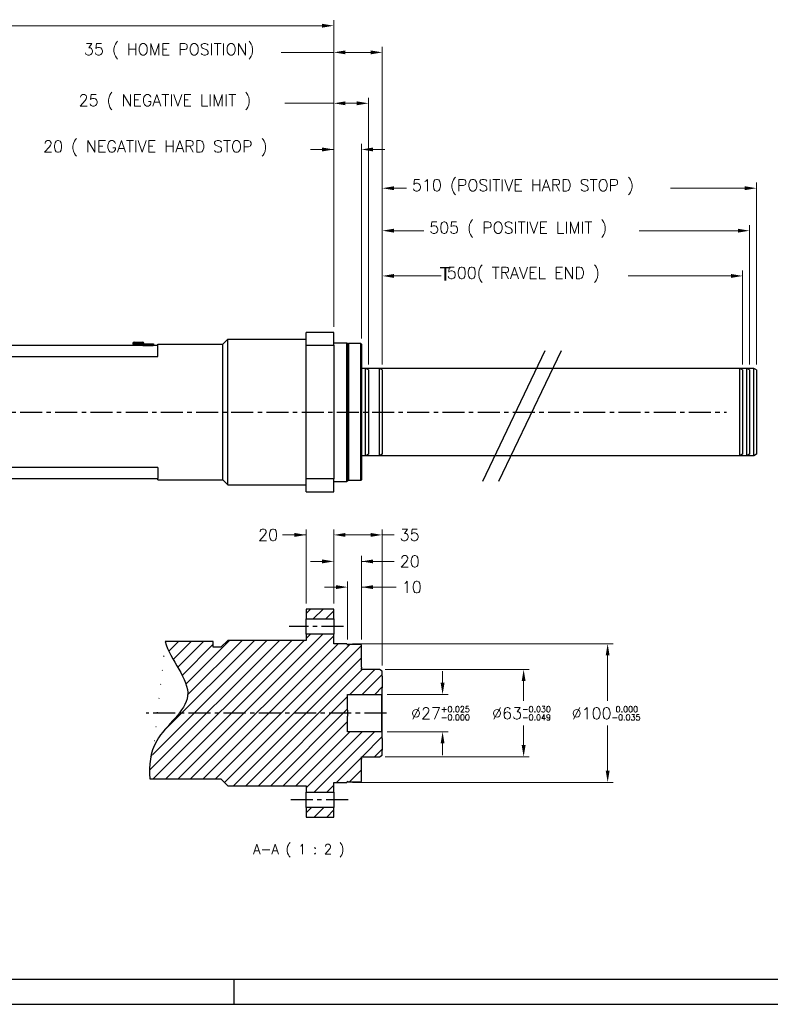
# Model space of a CAD drawing. Extents: x 22769 to 24454, y 16050 to 17238.
# Tile 2 of 20: x 23456 to 23997, y 16050 to 16761. Entities that reach past the tile are written whole.
import ezdxf

# ---------------------------------------------------------------- set-up
doc = ezdxf.new("R2010")
doc.units = 0
doc.header["$LTSCALE"] = 25.4
doc.linetypes.add('CENTER', pattern=[2, 1.25, -0.25, 0.25, -0.25])
doc.linetypes.add('CHAIN', pattern=[0.35429999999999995, 0.2362, -0.0295, 0.0591, -0.0295])
doc.layers.get('0').update_dxf_attribs({"linetype": 'CONTINUOUS'})
doc.layers.get('Defpoints').update_dxf_attribs({"linetype": 'CONTINUOUS'})
for name, color, linetype in [('ATA-CENTER', 133, 'CENTER'), ('ATA-HATCH', 252, 'CONTINUOUS'), ('ATA-TEXT', 7, 'CONTINUOUS')]:
    doc.layers.add(name, color=color, linetype=linetype)
doc.layers.add('ATA-DIM', color=252, linetype='CONTINUOUS', lineweight=25)
doc.layers.add('ATA-SECTION', color=3, linetype='CHAIN', lineweight=40)
doc.styles.get("Standard").update_dxf_attribs({"font": 'simplex.shx'})
doc.styles.add('주 문자 (ISO)', font='arial.ttf')
doc.dimstyles.new('ata_A1', dxfattribs={"dimtxt": 4.2, "dimasz": 4.2, "dimexe": 2, "dimexo": 2, "dimgap": 2, "dimtad": 0, "dimtih": 1, "dimtoh": 1, "dimdec": 6, "dimdsep": 46, "dimtxsty": 'Standard', "dimcen": 0, "dimclrd": 252, "dimclre": 252, "dimclrt": 4, "dimadec": 6, "dimazin": 2, "dimtfac": 1, "dimtdec": 6, "dimtofl": 0, "dimtmove": 0, "dimatfit": 3, "dimfxl": 0, "dimtolj": 1, "dimtzin": 0, "dimlwd": 0, "dimlwe": 0, "dimarcsym": 0})

# ---------------------------------------------------------------- blocks, each defined once
blk = doc.blocks.new('*D19006')
at = {"layer": 'ATA-DIM', "color": 252, "lineweight": 0}
for p, q in [((23692.30448612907, 16313.25267007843), (23692.30448612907, 16355.1534653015)), ((23702.30448612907, 16313.25267007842), (23702.30448612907, 16355.1534653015)), ((23683.90448612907, 16351.1534653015), (23675.50448612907, 16351.1534653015)), ((23702.30448612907, 16351.1534653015), (23727.33785934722, 16351.1534653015)), ((23710.70448612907, 16351.1534653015), (23719.10448612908, 16351.1534653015))]:
    blk.add_line(p, q, dxfattribs=at)
at = {"layer": 'ATA-DIM', "color": 252}
for points in [[(23683.90448612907, 16349.7534653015), (23683.90448612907, 16352.5534653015), (23692.30448612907, 16351.1534653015)], [(23710.70448612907, 16352.5534653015), (23710.70448612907, 16349.7534653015), (23702.30448612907, 16351.1534653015)]]:
    blk.add_solid(points, dxfattribs=at)
at = {"layer": 'Defpoints', "color": 0}
for p in [(23692.30448612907, 16351.1534653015), (23692.30448612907, 16309.25267007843), (23702.30448612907, 16309.25267007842)]:
    blk.add_point(p, dxfattribs=at)
at = {"layer": 'ATA-DIM', "color": 4, "ltscale": 0.2, "insert": (23731.33785934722, 16355.3534653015), "char_height": 8.4, "attachment_point": 1}
blk.add_mtext('\\A1;10', dxfattribs=at)
blk = doc.blocks.new('*D19005')
at = {"layer": 'ATA-DIM', "color": 252, "lineweight": 0}
for p, q in [((23673.90448612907, 16369.71094475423), (23665.50448612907, 16369.71094475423)), ((23682.30448612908, 16339.25267007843), (23682.30448612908, 16373.71094475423)), ((23702.30448612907, 16313.25267007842), (23702.30448612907, 16373.71094475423)), ((23702.30448612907, 16369.71094475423), (23725.90048612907, 16369.71094475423)), ((23710.70448612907, 16369.71094475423), (23719.10448612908, 16369.71094475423))]:
    blk.add_line(p, q, dxfattribs=at)
at = {"layer": 'ATA-DIM', "color": 252}
for points in [[(23673.90448612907, 16368.31094475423), (23673.90448612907, 16371.11094475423), (23682.30448612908, 16369.71094475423)], [(23710.70448612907, 16371.11094475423), (23710.70448612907, 16368.31094475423), (23702.30448612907, 16369.71094475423)]]:
    blk.add_solid(points, dxfattribs=at)
at = {"layer": 'Defpoints', "color": 0}
for p in [(23682.30448612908, 16369.71094475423), (23682.30448612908, 16335.25267007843), (23702.30448612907, 16309.25267007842)]:
    blk.add_point(p, dxfattribs=at)
at = {"layer": 'ATA-DIM', "color": 4, "ltscale": 0.2, "insert": (23729.90048612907, 16373.91094475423), "char_height": 8.4, "attachment_point": 1}
blk.add_mtext('\\A1;20', dxfattribs=at)
blk = doc.blocks.new('*D19004')
at = {"layer": 'ATA-DIM', "color": 252, "lineweight": 0}
for p, q in [((23682.30448612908, 16339.25267007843), (23682.30448612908, 16392.8189295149)), ((23717.30448612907, 16294.59796954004), (23717.30448612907, 16392.8189295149)), ((23690.70448612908, 16388.8189295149), (23708.90448612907, 16388.8189295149)), ((23717.30448612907, 16388.8189295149), (23725.77469414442, 16388.8189295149))]:
    blk.add_line(p, q, dxfattribs=at)
at = {"layer": 'ATA-DIM', "color": 252}
for points in [[(23690.70448612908, 16390.2189295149), (23690.70448612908, 16387.4189295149), (23682.30448612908, 16388.8189295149)], [(23708.90448612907, 16387.4189295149), (23708.90448612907, 16390.2189295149), (23717.30448612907, 16388.8189295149)]]:
    blk.add_solid(points, dxfattribs=at)
at = {"layer": 'Defpoints', "color": 0}
for p in [(23717.30448612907, 16388.8189295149), (23682.30448612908, 16335.25267007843), (23717.30448612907, 16290.59796954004)]:
    blk.add_point(p, dxfattribs=at)
at = {"layer": 'ATA-DIM', "color": 4, "ltscale": 0.2, "insert": (23729.77469414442, 16393.0189295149), "char_height": 8.4, "attachment_point": 1}
blk.add_mtext('\\A1;35', dxfattribs=at)
blk = doc.blocks.new('*D19002')
at = {"layer": 'ATA-DIM', "color": 252, "lineweight": 0}
for p, q in [((23719.30448612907, 16291.75267007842), (23823.30448612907, 16291.75267007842)), ((23819.30448612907, 16283.35267007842), (23819.30448612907, 16269.15267007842)), ((23819.30448612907, 16237.15267007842), (23819.30448612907, 16251.35267007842)), ((23719.30448612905, 16228.75267007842), (23823.30448612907, 16228.75267007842))]:
    blk.add_line(p, q, dxfattribs=at)
at = {"layer": 'ATA-DIM', "color": 252}
for points in [[(23820.70448612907, 16283.35267007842), (23817.90448612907, 16283.35267007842), (23819.30448612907, 16291.75267007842)], [(23817.90448612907, 16237.15267007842), (23820.70448612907, 16237.15267007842), (23819.30448612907, 16228.75267007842)]]:
    blk.add_solid(points, dxfattribs=at)
at = {"layer": 'Defpoints', "color": 0}
for p in [(23715.30448612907, 16291.75267007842), (23715.30448612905, 16228.75267007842), (23819.30448612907, 16228.75267007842)]:
    blk.add_point(p, dxfattribs=at)
at = {"layer": 'ATA-DIM', "color": 4, "ltscale": 0.2, "insert": (23796.54048612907, 16265.15267007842), "char_height": 8.4, "attachment_point": 1}
blk.add_mtext('\\A1;%%C63{\\H4.200000;\\S-0.030^ -0.049;}', dxfattribs=at)
blk = doc.blocks.new('*D19001')
at = {"layer": 'ATA-DIM', "color": 252, "lineweight": 0}
for p, q in [((23662.30448612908, 16339.25267007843), (23662.30448612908, 16392.8189295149)), ((23682.30448612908, 16339.25267007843), (23682.30448612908, 16392.8189295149)), ((23662.30448612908, 16388.8189295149), (23645.31564097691, 16388.8189295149)), ((23653.90448612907, 16388.8189295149), (23645.50448612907, 16388.8189295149)), ((23690.70448612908, 16388.8189295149), (23699.10448612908, 16388.8189295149))]:
    blk.add_line(p, q, dxfattribs=at)
at = {"layer": 'ATA-DIM', "color": 252}
for points in [[(23653.90448612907, 16387.4189295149), (23653.90448612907, 16390.2189295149), (23662.30448612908, 16388.8189295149)], [(23690.70448612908, 16390.2189295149), (23690.70448612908, 16387.4189295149), (23682.30448612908, 16388.8189295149)]]:
    blk.add_solid(points, dxfattribs=at)
at = {"layer": 'Defpoints', "color": 0}
for p in [(23662.30448612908, 16388.8189295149), (23662.30448612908, 16335.25267007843), (23682.30448612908, 16335.25267007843)]:
    blk.add_point(p, dxfattribs=at)
at = {"layer": 'ATA-DIM', "color": 4, "ltscale": 0.2, "insert": (23627.70764097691, 16393.0189295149), "char_height": 8.4, "attachment_point": 1}
blk.add_mtext('\\A1;20', dxfattribs=at)
blk = doc.blocks.new('*D19000')
at = {"layer": 'ATA-DIM', "color": 252, "lineweight": 0}
for p, q in [((23760.80448612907, 16282.15267007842), (23760.80448612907, 16290.55267007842)), ((23720.80448612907, 16273.75267007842), (23764.80448612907, 16273.75267007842)), ((23720.80448612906, 16246.75267007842), (23764.80448612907, 16246.75267007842)), ((23760.80448612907, 16238.35267007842), (23760.80448612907, 16229.95267007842))]:
    blk.add_line(p, q, dxfattribs=at)
at = {"layer": 'ATA-DIM', "color": 252}
for points in [[(23759.40448612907, 16282.15267007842), (23762.20448612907, 16282.15267007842), (23760.80448612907, 16273.75267007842)], [(23762.20448612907, 16238.35267007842), (23759.40448612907, 16238.35267007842), (23760.80448612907, 16246.75267007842)]]:
    blk.add_solid(points, dxfattribs=at)
at = {"layer": 'Defpoints', "color": 0}
for p in [(23716.80448612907, 16273.75267007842), (23760.80448612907, 16273.75267007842), (23716.80448612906, 16246.75267007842)]:
    blk.add_point(p, dxfattribs=at)
at = {"layer": 'ATA-DIM', "color": 4, "ltscale": 0.2, "insert": (23738.04048612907, 16265.15267007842), "char_height": 8.4, "attachment_point": 1}
blk.add_mtext('\\A1;%%C27{\\H4.200000;\\S+0.025^ -0.000;}', dxfattribs=at)
blk = doc.blocks.new('*D19003')
at = {"layer": 'ATA-DIM', "color": 252, "lineweight": 0}
for p, q in [((23695.80448612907, 16310.25267007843), (23883.92116545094, 16310.25267007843)), ((23879.92116545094, 16301.85267007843), (23879.92116545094, 16269.15267007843)), ((23879.92116545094, 16218.65267007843), (23879.92116545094, 16251.35267007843)), ((23695.80448612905, 16210.25267007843), (23883.92116545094, 16210.25267007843))]:
    blk.add_line(p, q, dxfattribs=at)
at = {"layer": 'ATA-DIM', "color": 252}
for points in [[(23881.32116545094, 16301.85267007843), (23878.52116545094, 16301.85267007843), (23879.92116545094, 16310.25267007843)], [(23878.52116545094, 16218.65267007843), (23881.32116545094, 16218.65267007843), (23879.92116545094, 16210.25267007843)]]:
    blk.add_solid(points, dxfattribs=at)
at = {"layer": 'Defpoints', "color": 0}
for p in [(23691.80448612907, 16310.25267007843), (23691.80448612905, 16210.25267007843), (23879.92116545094, 16210.25267007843)]:
    blk.add_point(p, dxfattribs=at)
at = {"layer": 'ATA-DIM', "color": 4, "ltscale": 0.2, "insert": (23853.96516545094, 16265.15267007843), "char_height": 8.4, "attachment_point": 1}
blk.add_mtext('\\A1;%%C100{\\H4.200000;\\S 0.000^ -0.035;}', dxfattribs=at)
blk = doc.blocks.new('*D18992')
at = {"layer": 'ATA-DIM', "color": 252, "lineweight": 0}
for p, q in [((23717.30448612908, 16511.82509441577), (23717.30448612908, 16579.68445670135)), ((23725.70448612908, 16575.68445670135), (23759.84248612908, 16575.68445670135)), ((23968.90448612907, 16575.68445670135), (23894.76648612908, 16575.68445670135)), ((23977.30448612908, 16511.82509441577), (23977.30448612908, 16579.68445670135))]:
    blk.add_line(p, q, dxfattribs=at)
at = {"layer": 'ATA-DIM', "color": 252}
for points in [[(23725.70448612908, 16577.08445670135), (23725.70448612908, 16574.28445670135), (23717.30448612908, 16575.68445670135)], [(23968.90448612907, 16574.28445670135), (23968.90448612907, 16577.08445670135), (23977.30448612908, 16575.68445670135)]]:
    blk.add_solid(points, dxfattribs=at)
at = {"layer": 'Defpoints', "color": 0}
for p in [(23977.30448612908, 16575.68445670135), (23717.30448612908, 16507.82509441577), (23977.30448612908, 16507.82509441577)]:
    blk.add_point(p, dxfattribs=at)
at = {"layer": 'ATA-DIM', "color": 4, "ltscale": 0.2, "insert": (23763.84248612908, 16582.06845670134), "char_height": 8.4, "attachment_point": 1}
blk.add_mtext('\\A1;500( TRAVEL END )', dxfattribs=at)
blk = doc.blocks.new('*D18995')
at = {"layer": 'ATA-DIM', "color": 252, "lineweight": 0}
for p, q in [((23717.30448612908, 16511.82509441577), (23717.30448612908, 16612.33320727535)), ((23982.30448612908, 16511.82509441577), (23982.30448612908, 16612.33320727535)), ((23725.70448612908, 16608.33320727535), (23747.16076844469, 16608.33320727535)), ((23973.90448612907, 16608.33320727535), (23902.58076844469, 16608.33320727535))]:
    blk.add_line(p, q, dxfattribs=at)
at = {"layer": 'ATA-DIM', "color": 252}
for points in [[(23725.70448612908, 16609.73320727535), (23725.70448612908, 16606.93320727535), (23717.30448612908, 16608.33320727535)], [(23973.90448612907, 16606.93320727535), (23973.90448612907, 16609.73320727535), (23982.30448612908, 16608.33320727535)]]:
    blk.add_solid(points, dxfattribs=at)
at = {"layer": 'Defpoints', "color": 0}
for p in [(23982.30448612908, 16608.33320727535), (23717.30448612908, 16507.82509441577), (23982.30448612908, 16507.82509441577)]:
    blk.add_point(p, dxfattribs=at)
at = {"layer": 'ATA-DIM', "color": 4, "ltscale": 0.2, "insert": (23751.16076844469, 16614.71720727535), "char_height": 8.4, "attachment_point": 1}
blk.add_mtext('\\A1;505 ( POSITIVE LIMIT )', dxfattribs=at)
blk = doc.blocks.new('*D18993')
at = {"layer": 'ATA-DIM', "color": 252, "lineweight": 0}
for p, q in [((23717.30448612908, 16511.82509441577), (23717.30448612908, 16642.98378372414)), ((23725.70448612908, 16638.98378372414), (23734.72984756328, 16638.98378372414)), ((23978.90448612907, 16638.98378372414), (23925.17784756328, 16638.98378372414)), ((23987.30448612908, 16511.82509441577), (23987.30448612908, 16642.98378372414))]:
    blk.add_line(p, q, dxfattribs=at)
at = {"layer": 'ATA-DIM', "color": 252}
for points in [[(23725.70448612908, 16640.38378372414), (23725.70448612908, 16637.58378372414), (23717.30448612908, 16638.98378372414)], [(23978.90448612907, 16637.58378372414), (23978.90448612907, 16640.38378372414), (23987.30448612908, 16638.98378372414)]]:
    blk.add_solid(points, dxfattribs=at)
at = {"layer": 'Defpoints', "color": 0}
for p in [(23987.30448612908, 16638.98378372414), (23717.30448612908, 16507.82509441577), (23987.30448612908, 16507.82509441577)]:
    blk.add_point(p, dxfattribs=at)
at = {"layer": 'ATA-DIM', "color": 4, "ltscale": 0.2, "insert": (23738.72984756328, 16645.36778372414), "char_height": 8.4, "attachment_point": 1}
blk.add_mtext('\\A1;510 (POSITIVE HARD STOP )', dxfattribs=at)
blk = doc.blocks.new('*D18991')
at = {"layer": 'ATA-DIM', "color": 252, "lineweight": 0}
for p, q in [((23682.30448612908, 16538.97979495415), (23682.30448612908, 16740.99780583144)), ((23717.30448612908, 16511.82509441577), (23717.30448612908, 16740.99780583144)), ((23682.30448612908, 16736.99780583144), (23644.44273605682, 16736.99780583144)), ((23690.70448612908, 16736.99780583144), (23708.90448612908, 16736.99780583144))]:
    blk.add_line(p, q, dxfattribs=at)
at = {"layer": 'ATA-DIM', "color": 252}
for points in [[(23690.70448612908, 16738.39780583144), (23690.70448612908, 16735.59780583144), (23682.30448612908, 16736.99780583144)], [(23708.90448612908, 16735.59780583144), (23708.90448612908, 16738.39780583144), (23717.30448612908, 16736.99780583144)]]:
    blk.add_solid(points, dxfattribs=at)
at = {"layer": 'Defpoints', "color": 0}
for p in [(23717.30448612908, 16736.99780583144), (23682.30448612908, 16534.97979495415), (23717.30448612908, 16507.82509441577)]:
    blk.add_point(p, dxfattribs=at)
at = {"layer": 'ATA-DIM', "color": 4, "ltscale": 0.2, "insert": (23502.01073605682, 16743.38180583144), "char_height": 8.4, "attachment_point": 1}
blk.add_mtext('\\A1;35 ( HOME POSITION)', dxfattribs=at)
blk = doc.blocks.new('*D18990')
at = {"layer": 'ATA-DIM', "color": 252, "lineweight": 0}
for p, q in [((23682.30448612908, 16538.97979495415), (23682.30448612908, 16704.24636508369)), ((23707.30448612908, 16511.82509441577), (23707.30448612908, 16704.24636508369)), ((23682.30448612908, 16700.24636508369), (23646.87237054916, 16700.24636508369)), ((23690.70448612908, 16700.24636508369), (23698.90448612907, 16700.24636508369))]:
    blk.add_line(p, q, dxfattribs=at)
at = {"layer": 'ATA-DIM', "color": 252}
for points in [[(23690.70448612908, 16701.6463650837), (23690.70448612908, 16698.84636508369), (23682.30448612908, 16700.24636508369)], [(23698.90448612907, 16698.84636508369), (23698.90448612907, 16701.6463650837), (23707.30448612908, 16700.24636508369)]]:
    blk.add_solid(points, dxfattribs=at)
at = {"layer": 'Defpoints', "color": 0}
for p in [(23707.30448612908, 16700.24636508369), (23682.30448612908, 16534.97979495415), (23707.30448612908, 16507.82509441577)]:
    blk.add_point(p, dxfattribs=at)
at = {"layer": 'ATA-DIM', "color": 4, "ltscale": 0.2, "insert": (23498.14037054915, 16706.63036508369), "char_height": 8.4, "attachment_point": 1}
blk.add_mtext('\\A1;25 ( NEGATIVE LIMIT )', dxfattribs=at)
blk = doc.blocks.new('*D18989')
at = {"layer": 'ATA-DIM', "color": 252, "lineweight": 0}
for p, q in [((23682.30448612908, 16538.97979495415), (23682.30448612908, 16670.92601964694)), ((23702.30448612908, 16530.47979495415), (23702.30448612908, 16670.92601964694)), ((23682.30448612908, 16666.92601964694), (23665.50448612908, 16666.92601964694)), ((23673.90448612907, 16666.92601964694), (23665.50448612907, 16666.92601964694)), ((23710.70448612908, 16666.92601964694), (23719.10448612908, 16666.92601964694))]:
    blk.add_line(p, q, dxfattribs=at)
at = {"layer": 'ATA-DIM', "color": 252}
for points in [[(23673.90448612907, 16665.52601964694), (23673.90448612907, 16668.32601964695), (23682.30448612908, 16666.92601964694)], [(23710.70448612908, 16668.32601964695), (23710.70448612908, 16665.52601964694), (23702.30448612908, 16666.92601964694)]]:
    blk.add_solid(points, dxfattribs=at)
at = {"layer": 'Defpoints', "color": 0}
for p in [(23702.30448612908, 16666.92601964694), (23682.30448612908, 16534.97979495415), (23702.30448612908, 16526.47979495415)]:
    blk.add_point(p, dxfattribs=at)
at = {"layer": 'ATA-DIM', "color": 4, "ltscale": 0.2, "insert": (23472.50448612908, 16673.31001964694), "char_height": 8.4, "attachment_point": 1}
blk.add_mtext('\\A1;20 ( NEGATIVE HARD STOP )', dxfattribs=at)
blk = doc.blocks.new('*D18988')
at = {"layer": 'ATA-DIM', "color": 252, "lineweight": 0}
for p, q in [((22829.30448612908, 16662.97979495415), (22829.30448612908, 16760.22668848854)), ((23682.30448612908, 16538.97979495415), (23682.30448612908, 16760.22668848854)), ((22837.70448612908, 16756.22668848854), (23109.54448612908, 16756.22668848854)), ((23673.90448612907, 16756.22668848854), (23162.06448612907, 16756.22668848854))]:
    blk.add_line(p, q, dxfattribs=at)
at = {"layer": 'ATA-DIM', "color": 252}
for points in [[(22837.70448612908, 16757.62668848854), (22837.70448612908, 16754.82668848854), (22829.30448612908, 16756.22668848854)], [(23673.90448612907, 16754.82668848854), (23673.90448612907, 16757.62668848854), (23682.30448612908, 16756.22668848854)]]:
    blk.add_solid(points, dxfattribs=at)
at = {"layer": 'Defpoints', "color": 0}
for p in [(23682.30448612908, 16756.22668848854), (22829.30448612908, 16658.97979495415), (23682.30448612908, 16534.97979495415)]:
    blk.add_point(p, dxfattribs=at)
at = {"layer": 'ATA-DIM', "color": 4, "ltscale": 0.2, "insert": (23113.54448612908, 16760.42668848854), "char_height": 8.4, "attachment_point": 1}
blk.add_mtext('\\A1;   853', dxfattribs=at)
blk = doc.blocks.new('ata-Border-A1-002')
blk.add_line((833.9999999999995, 9.000000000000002), (7, 8.999999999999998))
at = {"color": 253, "ltscale": 0.5}
for p, q in [((420.4999999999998, 9), (420.4999999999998, 0)), ((0, 0), (841.0000000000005, 0))]:
    blk.add_line(p, q, dxfattribs=at)

msp = doc.modelspace()

# ---------------------------------------------------------------- hatches: boundary and pattern name
at = {"layer": 'ATA-HATCH'}
h = msp.add_hatch(dxfattribs=at)
h.set_pattern_fill('ANSI31', color=256, scale=2)
h.set_pattern_definition([(45, (21445.65879909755, 12642.592751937), (-4.490128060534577, 4.490128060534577), [])])
edge = h.paths.add_edge_path()
edge.add_line((23605.80448612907, 16312.75267007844), (23600.80448612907, 16307.75267007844))
edge.add_line((23600.80448612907, 16307.75267007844), (23595.30448612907, 16307.75267007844))
edge.add_line((23595.30448612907, 16307.75267007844), (23595.30448612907, 16311.88468359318))
edge.add_line((23595.30448612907, 16311.88468359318), (23560.72188365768, 16311.88468359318))
edge.add_spline(control_points=[(23560.72188365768, 16311.88468359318), (23563.9653749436, 16298.81253493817), (23591.21477171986, 16271.8665456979), (23550.72738410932, 16244.74724995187), (23548.84614264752, 16222.49981830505), (23549.64806406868, 16212.75267007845)], knot_values=[29.95343203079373, 29.95343203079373, 29.95343203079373, 29.95343203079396, 51.11458799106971, 70.8278344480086, 85.1607967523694, 85.1607967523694, 85.1607967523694, 85.1607967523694], degree=3, periodic=0)
edge.add_line((23549.64806406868, 16212.75267007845), (23600.80448612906, 16212.75267007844))
edge.add_line((23600.80448612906, 16212.75267007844), (23605.80448612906, 16207.75267007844))
edge.add_line((23605.80448612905, 16207.75267007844), (23662.30448612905, 16207.75267007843))
edge.add_line((23662.30448612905, 16207.75267007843), (23662.30448612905, 16203.25248859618))
edge.add_line((23662.30448612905, 16203.25248859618), (23682.30448612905, 16203.25248859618))
edge.add_line((23682.30448612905, 16203.25248859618), (23682.30448612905, 16210.25267007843))
edge.add_line((23682.30448612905, 16210.25267007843), (23691.80448612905, 16210.25267007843))
edge.add_line((23691.80448612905, 16210.25267007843), (23692.30448612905, 16210.75267007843))
edge.add_line((23692.30448612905, 16210.75267007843), (23692.30448612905, 16211.25267007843))
edge.add_line((23692.30448612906, 16211.25267007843), (23692.80448612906, 16210.75267007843))
edge.add_line((23692.80448612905, 16210.75267007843), (23701.80448612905, 16210.75267007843))
edge.add_line((23701.80448612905, 16210.75267007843), (23702.30448612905, 16211.25267007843))
edge.add_line((23702.30448612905, 16211.25267007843), (23702.30448612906, 16227.00267007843))
edge.add_line((23702.30448612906, 16227.00267007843), (23702.30448612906, 16227.75229109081))
edge.add_line((23702.30448612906, 16227.75229109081), (23702.30448612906, 16228.55267007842))
edge.add_line((23702.30448612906, 16228.55267007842), (23702.30448612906, 16228.75267007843))
edge.add_line((23702.30448612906, 16228.75267007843), (23715.30448612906, 16228.75267007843))
edge.add_line((23715.30448612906, 16228.75267007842), (23717.30448612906, 16229.9073706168))
edge.add_line((23717.30448612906, 16229.9073706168), (23717.30448612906, 16233.56471025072))
edge.add_line((23717.30448612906, 16233.56471025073), (23717.30448612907, 16241.94064251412))
edge.add_line((23717.30448612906, 16241.94064251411), (23717.30448612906, 16246.25267007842))
edge.add_line((23717.30448612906, 16246.25267007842), (23716.80448612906, 16246.75267007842))
edge.add_line((23716.80448612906, 16246.75267007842), (23692.30448612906, 16246.75267007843))
edge.add_line((23692.30448612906, 16246.75267007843), (23692.30448612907, 16258.12767007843))
edge.add_line((23692.30448612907, 16258.12767007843), (23692.30448612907, 16262.37767007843))
edge.add_line((23692.30448612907, 16262.37767007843), (23692.30448612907, 16273.75267007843))
edge.add_line((23692.30448612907, 16273.75267007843), (23716.80448612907, 16273.75267007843))
edge.add_line((23716.80448612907, 16273.75267007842), (23717.30448612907, 16274.25267007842))
edge.add_line((23717.30448612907, 16274.25267007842), (23717.30448612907, 16278.56469764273))
edge.add_line((23717.30448612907, 16278.56469764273), (23717.30448612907, 16286.94062990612))
edge.add_line((23717.30448612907, 16286.94062990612), (23717.30448612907, 16290.59796954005))
edge.add_line((23717.30448612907, 16290.59796954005), (23715.30448612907, 16291.75267007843))
edge.add_line((23715.30448612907, 16291.75267007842), (23702.30448612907, 16291.75267007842))
edge.add_line((23702.30448612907, 16291.75267007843), (23702.30448612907, 16291.95267007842))
edge.add_line((23702.30448612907, 16291.95267007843), (23702.30448612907, 16292.75304906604))
edge.add_line((23702.30448612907, 16292.75304906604), (23702.30448612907, 16293.50267007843))
edge.add_line((23702.30448612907, 16293.50267007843), (23702.30448612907, 16309.25267007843))
edge.add_line((23702.30448612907, 16309.25267007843), (23701.80448612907, 16309.75267007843))
edge.add_line((23701.80448612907, 16309.75267007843), (23692.80448612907, 16309.75267007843))
edge.add_line((23692.80448612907, 16309.75267007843), (23692.30448612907, 16309.25267007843))
edge.add_line((23692.30448612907, 16309.25267007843), (23692.30448612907, 16309.75267007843))
edge.add_line((23692.30448612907, 16309.75267007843), (23691.80448612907, 16310.25267007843))
edge.add_line((23691.80448612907, 16310.25267007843), (23682.30448612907, 16310.25267007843))
edge.add_line((23682.30448612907, 16310.25267007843), (23682.30448612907, 16317.25285156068))
edge.add_line((23682.30448612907, 16317.25285156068), (23662.30448612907, 16317.25285156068))
edge.add_line((23662.30448612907, 16317.25285156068), (23662.30448612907, 16312.75267007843))
edge.add_line((23662.30448612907, 16312.75267007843), (23605.80448612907, 16312.75267007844))
h.paths.add_polyline_path([(23662.30448612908, 16335.25267007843), (23662.30448612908, 16328.25245357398), (23682.30448612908, 16328.25245357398), (23682.30448612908, 16335.25267007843)])
h.paths.add_polyline_path([(23662.30448612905, 16192.25288658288), (23662.30448612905, 16185.25267007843), (23682.30448612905, 16185.25267007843), (23682.30448612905, 16192.25288658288)])

# ---------------------------------------------------------------- linework, layer by layer
for p, q in [((23682.30448612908, 16534.97979495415), (23662.30448612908, 16534.97979495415)), ((23662.30448612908, 16525.6331956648), (23662.30448612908, 16534.97979495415)), ((23682.30448612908, 16525.6331956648), (23682.30448612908, 16534.97979495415)), ((23555.30448612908, 16525.47979495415), (22985.30448612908, 16525.47979495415)), ((23537.30448612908, 16526.97979495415), (23537.30448612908, 16526.47979495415)), ((23545.30448612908, 16526.97979495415), (23537.30448612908, 16526.97979495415)), ((23537.30448612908, 16526.47979495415), (23544.30448612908, 16526.47979495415)), ((23538.30448612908, 16527.97979495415), (23544.30448612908, 16527.97979495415)), ((23539.30448612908, 16526.27979495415), (23539.30448612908, 16525.47979495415)), ((23539.30448612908, 16526.27979495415), (23543.30448612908, 16526.27979495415)), ((23543.30448612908, 16526.27979495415), (23543.30448612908, 16525.47979495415)), ((23544.30448612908, 16526.57979495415), (23544.50448612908, 16526.57979495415)), ((23544.30448612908, 16526.07979495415), (23544.30448612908, 16526.57979495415)), ((23544.30448612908, 16526.07979495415), (23544.50448612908, 16526.07979495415)), ((23544.30448612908, 16525.47979495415), (23544.30448612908, 16526.07979495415)), ((23544.50448612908, 16526.57979495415), (23552.10448612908, 16526.57979495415)), ((23544.50448612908, 16526.57979495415), (23544.50448612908, 16525.47979495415)), ((23544.51948612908, 16526.56979495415), (23552.08948612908, 16526.56979495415)), ((23544.51948612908, 16526.56979495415), (23544.51948612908, 16525.56979495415)), ((23544.51948612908, 16525.56979495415), (23552.08948612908, 16525.56979495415)), ((23544.51948612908, 16525.47979495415), (23544.51948612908, 16525.56979495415)), ((23545.30448612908, 16526.97979495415), (23545.30448612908, 16526.57979495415)), ((23552.08948612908, 16525.56979495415), (23552.08948612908, 16526.56979495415)), ((23552.08948612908, 16525.56979495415), (23552.08948612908, 16525.47979495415)), ((23552.10448612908, 16525.47979495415), (23552.10448612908, 16526.57979495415)), ((23552.10448612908, 16526.57979495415), (23552.30448612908, 16526.57979495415)), ((23552.10448612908, 16526.07979495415), (23552.30448612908, 16526.07979495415)), ((23552.30448612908, 16526.57979495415), (23552.30448612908, 16526.07979495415)), ((23552.30448612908, 16526.07979495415), (23552.30448612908, 16525.47979495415)), ((23555.30448612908, 16526.47979495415), (23602.30448612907, 16526.47979495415)), ((23555.30448612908, 16525.47979495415), (23555.30448612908, 16526.47979495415)), ((23555.30448612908, 16517.47979495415), (23555.30448612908, 16525.47979495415)), ((23602.30448612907, 16526.47979495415), (23605.80448612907, 16529.97979495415)), ((23602.30448612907, 16428.47979495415), (23602.30448612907, 16526.47979495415)), ((23605.80448612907, 16529.97979495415), (23662.30448612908, 16529.97979495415)), ((23605.80448612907, 16424.97979495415), (23605.80448612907, 16529.97979495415)), ((23662.30448612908, 16525.6331956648), (23682.30448612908, 16525.6331956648)), ((23662.30448612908, 16429.32639424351), (23662.30448612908, 16525.6331956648)), ((23682.30448612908, 16527.47979495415), (23691.80448612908, 16527.47979495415)), ((23682.30448612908, 16525.6331956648), (23682.30448612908, 16429.32639424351)), ((23692.30448612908, 16526.97979495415), (23691.80448612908, 16527.47979495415)), ((23691.80448612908, 16427.47979495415), (23691.80448612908, 16527.47979495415)), ((23692.30448612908, 16526.47979495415), (23692.80448612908, 16526.97979495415)), ((23692.30448612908, 16526.97979495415), (23692.30448612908, 16427.97979495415)), ((23701.80448612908, 16526.97979495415), (23692.80448612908, 16526.97979495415)), ((23692.80448612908, 16526.97979495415), (23692.80448612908, 16427.97979495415)), ((23702.30448612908, 16526.47979495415), (23701.80448612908, 16526.97979495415)), ((23701.80448612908, 16427.97979495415), (23701.80448612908, 16526.97979495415)), ((23702.30448612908, 16526.47979495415), (23702.30448612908, 16428.47979495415)), ((22985.30448612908, 16517.47979495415), (23555.30448612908, 16517.47979495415)), ((23715.30448612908, 16508.97979495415), (23702.30448612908, 16508.97979495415)), ((23717.30448612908, 16507.82509441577), (23715.30448612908, 16508.97979495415)), ((23715.30448612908, 16445.97979495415), (23715.30448612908, 16508.97979495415)), ((23717.30448612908, 16507.82509441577), (23717.30448612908, 16447.13449549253)), ((23717.30448612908, 16447.13449549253), (23715.30448612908, 16445.97979495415)), ((23715.30448612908, 16445.97979495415), (23702.30448612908, 16445.97979495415)), ((23555.30448612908, 16437.47979495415), (22985.30448612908, 16437.47979495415)), ((23555.30448612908, 16437.47979495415), (23555.30448612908, 16429.47979495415)), ((22985.30448612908, 16429.47979495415), (23555.30448612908, 16429.47979495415)), ((23555.30448612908, 16428.47979495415), (23555.30448612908, 16429.47979495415)), ((23555.30448612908, 16428.47979495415), (23602.30448612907, 16428.47979495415)), ((23602.30448612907, 16428.47979495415), (23605.80448612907, 16424.97979495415)), ((23682.30448612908, 16429.32639424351), (23662.30448612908, 16429.32639424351)), ((23662.30448612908, 16419.97979495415), (23662.30448612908, 16429.32639424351)), ((23682.30448612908, 16419.97979495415), (23682.30448612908, 16429.32639424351)), ((23682.30448612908, 16427.47979495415), (23691.80448612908, 16427.47979495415)), ((23692.30448612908, 16427.97979495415), (23691.80448612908, 16427.47979495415)), ((23692.30448612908, 16428.47979495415), (23692.80448612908, 16427.97979495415)), ((23701.80448612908, 16427.97979495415), (23692.80448612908, 16427.97979495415)), ((23702.30448612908, 16428.47979495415), (23701.80448612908, 16427.97979495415)), ((23605.80448612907, 16424.97979495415), (23662.30448612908, 16424.97979495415)), ((23662.30448612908, 16419.97979495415), (23682.30448612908, 16419.97979495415)), ((23662.30448612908, 16335.25267007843), (23662.30448612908, 16328.25245357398)), ((23682.30448612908, 16335.25267007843), (23662.30448612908, 16335.25267007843)), ((23682.30448612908, 16328.25245357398), (23682.30448612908, 16335.25267007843)), ((23662.30448612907, 16317.25285156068), (23662.30448612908, 16328.25245357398)), ((23662.30448612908, 16328.25245357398), (23682.30448612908, 16328.25245357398)), ((23682.30448612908, 16328.25245357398), (23682.30448612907, 16317.25285156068)), ((23595.30448612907, 16311.88468359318), (23560.72188365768, 16311.88468359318)), ((23595.30448612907, 16307.75267007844), (23595.30448612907, 16311.88468359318)), ((23605.80448612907, 16312.75267007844), (23600.80448612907, 16307.75267007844)), ((23662.30448612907, 16312.75267007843), (23605.80448612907, 16312.75267007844)), ((23662.30448612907, 16317.25285156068), (23662.30448612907, 16312.75267007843)), ((23682.30448612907, 16317.25285156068), (23662.30448612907, 16317.25285156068)), ((23682.30448612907, 16310.25267007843), (23682.30448612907, 16317.25285156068)), ((23600.80448612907, 16307.75267007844), (23595.30448612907, 16307.75267007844)), ((23691.80448612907, 16310.25267007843), (23682.30448612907, 16310.25267007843)), ((23692.30448612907, 16309.75267007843), (23691.80448612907, 16310.25267007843)), ((23692.80448612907, 16309.75267007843), (23692.30448612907, 16309.25267007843)), ((23692.30448612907, 16309.25267007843), (23692.30448612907, 16309.75267007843)), ((23701.80448612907, 16309.75267007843), (23692.80448612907, 16309.75267007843)), ((23702.30448612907, 16309.25267007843), (23701.80448612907, 16309.75267007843)), ((23702.30448612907, 16293.50267007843), (23702.30448612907, 16309.25267007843)), ((23702.30448612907, 16293.50267007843), (23702.30448612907, 16292.75304906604)), ((23702.30448612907, 16291.95267007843), (23702.30448612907, 16292.75304906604)), ((23702.30448612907, 16291.75267007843), (23702.30448612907, 16291.95267007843)), ((23715.30448612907, 16291.75267007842), (23702.30448612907, 16291.75267007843)), ((23717.30448612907, 16290.59796954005), (23715.30448612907, 16291.75267007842)), ((23717.30448612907, 16286.94062990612), (23717.30448612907, 16290.59796954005)), ((23717.30448612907, 16286.94062990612), (23717.30448612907, 16278.56469764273)), ((23717.30448612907, 16274.25267007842), (23717.30448612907, 16278.56469764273)), ((23692.30448612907, 16273.75267007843), (23716.80448612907, 16273.75267007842)), ((23692.30448612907, 16262.37767007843), (23692.30448612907, 16273.75267007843)), ((23716.80448612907, 16273.75267007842), (23717.30448612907, 16274.25267007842)), ((23716.80448612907, 16273.75267007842), (23716.80448612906, 16246.75267007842)), ((23717.30448612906, 16246.25267007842), (23717.30448612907, 16274.25267007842)), ((23692.30448612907, 16262.37767007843), (23692.30448612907, 16258.12767007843)), ((23692.30448612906, 16246.75267007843), (23692.30448612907, 16258.12767007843)), ((23716.80448612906, 16246.75267007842), (23692.30448612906, 16246.75267007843)), ((23717.30448612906, 16246.25267007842), (23716.80448612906, 16246.75267007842)), ((23717.30448612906, 16241.94064251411), (23717.30448612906, 16246.25267007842)), ((23717.30448612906, 16241.94064251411), (23717.30448612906, 16233.56471025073)), ((23702.30448612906, 16228.55267007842), (23702.30448612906, 16228.75267007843)), ((23702.30448612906, 16228.75267007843), (23715.30448612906, 16228.75267007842)), ((23702.30448612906, 16227.75229109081), (23702.30448612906, 16228.55267007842)), ((23702.30448612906, 16227.75229109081), (23702.30448612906, 16227.00267007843)), ((23702.30448612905, 16211.25267007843), (23702.30448612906, 16227.00267007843)), ((23715.30448612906, 16228.75267007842), (23717.30448612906, 16229.9073706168)), ((23717.30448612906, 16229.9073706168), (23717.30448612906, 16233.56471025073)), ((23549.64806406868, 16212.75267007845), (23600.80448612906, 16212.75267007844)), ((23600.80448612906, 16212.75267007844), (23605.80448612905, 16207.75267007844)), ((23605.80448612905, 16207.75267007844), (23662.30448612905, 16207.75267007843)), ((23662.30448612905, 16207.75267007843), (23662.30448612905, 16203.25248859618)), ((23682.30448612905, 16210.25267007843), (23691.80448612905, 16210.25267007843)), ((23682.30448612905, 16203.25248859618), (23682.30448612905, 16210.25267007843)), ((23691.80448612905, 16210.25267007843), (23692.30448612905, 16210.75267007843)), ((23692.30448612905, 16211.25267007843), (23692.80448612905, 16210.75267007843)), ((23692.30448612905, 16210.75267007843), (23692.30448612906, 16211.25267007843)), ((23692.80448612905, 16210.75267007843), (23701.80448612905, 16210.75267007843)), ((23701.80448612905, 16210.75267007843), (23702.30448612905, 16211.25267007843)), ((23662.30448612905, 16192.25288658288), (23662.30448612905, 16203.25248859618)), ((23662.30448612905, 16203.25248859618), (23682.30448612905, 16203.25248859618)), ((23682.30448612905, 16203.25248859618), (23682.30448612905, 16192.25288658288)), ((23662.30448612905, 16192.25288658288), (23662.30448612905, 16185.25267007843)), ((23682.30448612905, 16192.25288658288), (23662.30448612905, 16192.25288658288)), ((23682.30448612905, 16185.25267007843), (23682.30448612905, 16192.25288658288)), ((23662.30448612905, 16185.25267007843), (23682.30448612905, 16185.25267007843))]:
    msp.add_line(p, q)
at = {"ltscale": 0.2}
for p, q in [((23834.61729715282, 16521.62341473), (23789.54966851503, 16427.46426204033)), ((23846.28659385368, 16521.62341473), (23801.21896521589, 16427.46426204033))]:
    msp.add_line(p, q, dxfattribs=at)
at = {"color": 251}
for p, q in [((23830.30448612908, 16508.97979495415), (23702.30448612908, 16508.97979495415)), ((23825.30448612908, 16508.97979495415), (23702.30448612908, 16508.97979495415)), ((23707.30448612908, 16507.82509441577), (23705.30448612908, 16508.97979495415)), ((23705.30448612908, 16445.97979495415), (23705.30448612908, 16508.97979495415)), ((23707.30448612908, 16507.82509441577), (23707.30448612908, 16447.13449549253)), ((23985.30448612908, 16508.97979495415), (23712.30448612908, 16508.97979495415)), ((23977.30448612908, 16507.82509441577), (23975.30448612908, 16508.97979495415)), ((23975.30448612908, 16445.97979495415), (23975.30448612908, 16508.97979495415)), ((23977.30448612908, 16507.82509441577), (23977.30448612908, 16447.13449549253)), ((23982.30448612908, 16507.82509441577), (23980.30448612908, 16508.97979495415)), ((23980.30448612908, 16445.97979495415), (23980.30448612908, 16508.97979495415)), ((23982.30448612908, 16507.82509441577), (23982.30448612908, 16447.13449549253)), ((23987.30448612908, 16507.82509441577), (23985.30448612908, 16508.97979495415)), ((23985.30448612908, 16445.97979495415), (23985.30448612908, 16508.97979495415)), ((23987.30448612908, 16507.82509441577), (23987.30448612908, 16447.13449549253)), ((23707.30448612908, 16447.13449549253), (23705.30448612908, 16445.97979495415)), ((23977.30448612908, 16447.13449549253), (23975.30448612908, 16445.97979495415)), ((23982.30448612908, 16447.13449549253), (23980.30448612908, 16445.97979495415)), ((23987.30448612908, 16447.13449549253), (23985.30448612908, 16445.97979495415)), ((23830.30448612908, 16445.97979495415), (23702.30448612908, 16445.97979495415)), ((23825.30448612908, 16445.97979495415), (23702.30448612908, 16445.97979495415)), ((23985.30448612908, 16445.97979495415), (23712.30448612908, 16445.97979495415))]:
    msp.add_line(p, q, dxfattribs=at)
for centre, radius, start, end in [((23538.30448612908, 16526.97979495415), 1, 90, 180), ((23539.10448612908, 16526.27979495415), 0.200000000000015, 0, 90), ((23543.50448612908, 16526.27979495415), 0.200000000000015, 90, 180), ((23544.30448612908, 16526.97979495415), 1, 0, 90)]:
    msp.add_arc(centre, radius, start, end)
msp.add_open_spline([(23560.72188365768, 16311.88468359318), (23563.9653749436, 16298.81253493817), (23591.21477171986, 16271.8665456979), (23550.72738410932, 16244.74724995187), (23548.84614264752, 16222.49981830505), (23549.64806406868, 16212.75267007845)], degree=3, knots=[29.95343203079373, 29.95343203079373, 29.95343203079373, 29.95343203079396, 51.11458799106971, 70.8278344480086, 85.1607967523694, 85.1607967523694, 85.1607967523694, 85.1607967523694])
at = {"layer": 'ATA-CENTER', "ltscale": 0.5}
for p, q in [((22846.36085797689, 16477.47979495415), (23965.62182186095, 16477.47979495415)), ((23689.40526900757, 16322.75265256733), (23650.03903292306, 16322.75265256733)), ((23720.30448612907, 16260.25267007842), (23546.98621594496, 16260.25267007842)), ((23692.57429130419, 16197.75268758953), (23650.4578651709, 16197.75268758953))]:
    msp.add_line(p, q, dxfattribs=at)

# ---------------------------------------------------------------- block references
at = {"xscale": 2, "yscale": 2, "zscale": 2}
msp.add_blockref('ata-Border-A1-002', (22769.24332993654, 16050.13237758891), dxfattribs=at)
msp.add_blockref('ata-Border-A1-002', (22769.24332993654, 16050.13237758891), dxfattribs=at)

# ---------------------------------------------------------------- texts
at = {"layer": 'ATA-SECTION', "insert": (23758.52668703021, 16572.16685802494), "char_height": 10, "attachment_point": 7, "style": '주 문자 (ISO)'}
msp.add_mtext('T', dxfattribs=at)
at = {"layer": 'ATA-TEXT', "insert": (23624.09824236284, 16156.24798446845), "char_height": 6.99999988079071, "attachment_point": 7}
msp.add_mtext('A-A ( 1 : 2 )', dxfattribs=at)

# ---------------------------------------------------------------- dimensions: what is measured, and where the dimension line sits
at = {"layer": 'ATA-DIM'}
for base, p1, p2, angle, text, override, picture, middle in [((23682.30448612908, 16756.22668848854), (22829.30448612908, 16658.97979495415), (23682.30448612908, 16534.97979495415), 180, '   <>', {"dimscale": 2, "dimdec": 3, "dimpost": '', "dimtol": 0, "dimlim": 0, "dimtp": 0, "dimtm": 0, "dimtfac": 0.8571428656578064, "dimtdec": 2, "dimtolj": 1, "dimtzin": 0}, '*D18988', (23135.80448612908, 16756.22668848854)), ((23717.30448612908, 16736.99780583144), (23682.30448612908, 16534.97979495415), (23717.30448612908, 16507.82509441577), 180, '<> ( HOME POSITION)', {"dimscale": 2, "dimdec": 3, "dimtfac": 0.8571428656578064, "dimtdec": 2}, '*D18991', (23571.22673605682, 16736.99780583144)), ((23707.30448612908, 16700.24636508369), (23682.30448612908, 16534.97979495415), (23707.30448612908, 16507.82509441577), 180, '<> ( NEGATIVE LIMIT )', {"dimscale": 2, "dimdec": 3, "dimtfac": 0.8571428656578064, "dimtdec": 2}, '*D18990', (23570.50637054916, 16700.24636508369)), ((23702.30448612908, 16666.92601964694), (23682.30448612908, 16534.97979495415), (23702.30448612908, 16526.47979495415), 180, '<> ( NEGATIVE HARD STOP )', {"dimscale": 2, "dimdec": 3, "dimtfac": 0.8571428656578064, "dimtdec": 2}, '*D18989', (23567.00448612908, 16666.92601964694)), ((23987.30448612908, 16638.98378372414), (23717.30448612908, 16507.82509441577), (23987.30448612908, 16507.82509441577), 180, '510 (POSITIVE HARD STOP )', {"dimscale": 2, "dimtxt": 4.2, "dimdec": 3, "dimtxsty": 'Standard', "dimtol": 0, "dimlim": 0, "dimtp": 0, "dimtm": 0, "dimtfac": 0.8571428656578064, "dimtdec": 2, "dimtolj": 1, "dimtzin": 0}, '*D18993', (23829.95384756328, 16638.98378372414)), ((23982.30448612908, 16608.33320727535), (23717.30448612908, 16507.82509441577), (23982.30448612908, 16507.82509441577), 180, '505 ( POSITIVE LIMIT )', {"dimscale": 2, "dimtxt": 4.2, "dimdec": 3, "dimtxsty": 'Standard', "dimtfac": 0.8571428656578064, "dimtdec": 2}, '*D18995', (23824.87076844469, 16608.33320727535)), ((23977.30448612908, 16575.68445670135), (23717.30448612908, 16507.82509441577), (23977.30448612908, 16507.82509441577), 180, '500( TRAVEL END )', {"dimscale": 2, "dimtxt": 4.2, "dimdec": 3, "dimpost": '', "dimtxsty": 'Standard', "dimtfac": 0.8571428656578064, "dimtdec": 2}, '*D18992', (23827.30448612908, 16575.68445670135)), ((23879.92116545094, 16210.25267007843), (23691.80448612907, 16310.25267007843), (23691.80448612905, 16210.25267007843), 90, '%%C<>', {"dimscale": 2, "dimdec": 3, "dimtol": 1, "dimlim": 0, "dimtp": 0, "dimtm": 0.035000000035, "dimtfac": 0.5, "dimtdec": 3, "dimtolj": 1, "dimtzin": 0}, '*D19003', (23879.92116545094, 16260.25267007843)), ((23819.30448612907, 16228.75267007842), (23715.30448612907, 16291.75267007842), (23715.30448612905, 16228.75267007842), 90, '%%C<>', {"dimscale": 2, "dimdec": 3, "dimtol": 1, "dimlim": 0, "dimtp": -0.03, "dimtm": 0.049, "dimtfac": 0.5, "dimtdec": 3, "dimtolj": 1, "dimtzin": 0}, '*D19002', (23819.30448612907, 16260.25267007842)), ((23760.80448612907, 16273.75267007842), (23716.80448612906, 16246.75267007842), (23716.80448612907, 16273.75267007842), 90, '%%C<>', {"dimscale": 2, "dimdec": 3, "dimtol": 1, "dimlim": 0, "dimtp": 0.025, "dimtm": 1e-09, "dimtfac": 0.5, "dimtdec": 3, "dimtolj": 1, "dimtzin": 0}, '*D19000', (23760.80448612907, 16260.25267007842))]:
    dim = msp.add_linear_dim(base=base, p1=p1, p2=p2, angle=angle, text=text, dimstyle='ata_A1', override=override, dxfattribs=at)
    dim.commit()
    dim.dimension.update_dxf_attribs({"geometry": picture, "text_midpoint": middle, "dimtype": 160})
for base, p1, p2, picture, middle in [((23662.30448612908, 16388.8189295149), (23682.30448612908, 16335.25267007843), (23662.30448612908, 16335.25267007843), '*D19001', (23634.51164097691, 16388.8189295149)), ((23717.30448612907, 16388.8189295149), (23682.30448612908, 16335.25267007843), (23717.30448612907, 16290.59796954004), '*D19004', (23736.57869414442, 16388.8189295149)), ((23682.30448612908, 16369.71094475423), (23702.30448612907, 16309.25267007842), (23682.30448612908, 16335.25267007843), '*D19005', (23736.70448612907, 16369.71094475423))]:
    dim = msp.add_linear_dim(base=base, p1=p1, p2=p2, angle=180, dimstyle='ata_A1', override={"dimscale": 2, "dimdec": 3, "dimtfac": 0.8571428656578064, "dimtdec": 2}, dxfattribs=at)
    dim.commit()
    dim.dimension.update_dxf_attribs({"geometry": picture, "text_midpoint": middle, "dimtype": 160})
dim = msp.add_linear_dim(base=(23692.30448612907, 16351.1534653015), p1=(23702.30448612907, 16309.25267007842), p2=(23692.30448612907, 16309.25267007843), dimstyle='ata_A1', override={"dimscale": 2, "dimdec": 3, "dimtfac": 0.8571428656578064, "dimtdec": 2}, dxfattribs=at)
dim.commit()
dim.dimension.update_dxf_attribs({"geometry": '*D19006', "text_midpoint": (23737.34385934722, 16351.1534653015), "dimtype": 160})

doc.saveas('drawing.dxf')
